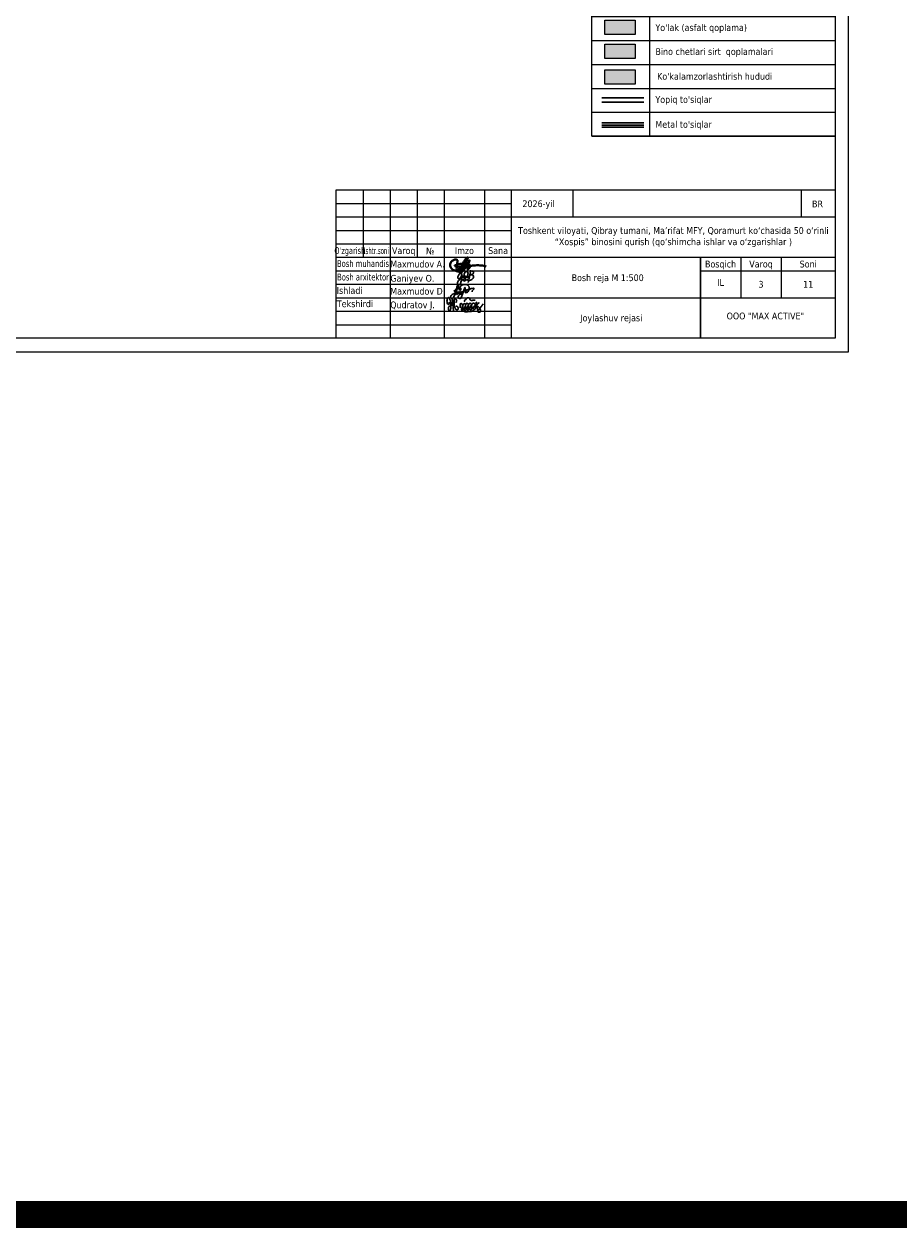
# Model space of a CAD drawing. Header units: millimetres. Extents: x 767170 to 66149698, y -983507 to 2493658.
# Tile 41 of 226: x 2092857 to 2255061, y -983507 to -760279. Entities that reach past the tile are written whole.
import ezdxf
from ezdxf.enums import TextEntityAlignment as Align

# ---------------------------------------------------------------- set-up
doc = ezdxf.new("R2010")
doc.units = ezdxf.units.MM
doc.layers.add('GLUXOY OG', color=7, linetype='Continuous')
doc.layers.add('METALL OG', color=7, linetype='Continuous')
doc.styles.add('COMPLEX', font='tahoma.ttf')
doc.styles.get("Standard").update_dxf_attribs({"font": 'isocpeui.ttf'})
doc.linetypes.add('FENCELINE1', pattern='A,6.35,-2.54,[133,ltypeshp.shx,S=2.54,R=0,X=-2.54,Y=0],-2.54,25.4', length=36.83)
doc.linetypes.add('ОГРАДА_ГЛИН', pattern='A,4,["|",Standard,S=0.8,R=0,X=0,Y=-0.8],0.5,["|",Standard,S=0.8,R=0,X=0,Y=-0.8],3.5', length=8)

# ---------------------------------------------------------------- blocks, each defined once
blk = doc.blocks.new('A$C77aec0c1')
at = {"color": 184, "lineweight": 30}
for points in [[(-78.4, 25.2), (-78.4, 19.8), (-80.1, 15.4), (-82.7, 15.2), (-85.9, 18.3), (-87.6, 24.6), (-87.6, 33.5), (-85.8, 41.5), (-83.2, 44.9), (-79.5, 45.3), (-74.8, 37.3), (-71.4, 24), (-70.3, 12.8), (-70.6, 1.9), (-72.5, -8.2), (-74.5, -11.9), (-76.7, -12.4), (-79.3, -9.8), (-81.1, -2.5), (-80.5, 2.8), (-78.6, 6.3), (-76.3, 8.1), (-74.2, 8.6)], [(-70.3, 8.8), (-64.2, 15.4), (-63.4, 26), (-64.7, 36.5), (-65.8, 41.1), (-66, 40.4), (-65.4, 38.6), (-63.9, 30.6), (-63.4, 26), (-62.4, 17.4), (-61.3, 7.7), (-60.5, -1.3), (-59.7, -9.1), (-59.2, -11.6), (-59.5, -10.3), (-59.8, -8.8), (-61, 4.4), (-61.6, 9.7), (-62.2, 15.2), (-62.4, 16.8), (-60.5, 15), (-58.2, 15.7), (-56.6, 21.2), (-56.7, 31.2), (-55.8, 37.1), (-53.2, 40), (-50, 39.7), (-45.9, 34.7), (-45.4, 29.7), (-46.3, 25.7), (-48.8, 25), (-50.3, 25.3)], [(-56.6, 20.3), (-55.7, 12.4), (-53.4, 2), (-50.9, -4.5), (-47.7, -7.4), (-43.4, -8.2), (-40.2, -6.5), (-38.7, -1.4), (-39.6, 2.9), (-41.5, 6), (-44.2, 7.7), (-47, 7.2), (-47.6, 5.7)], [(-30.4, 1), (-29.8, 17.4), (-28.4, 20.1), (-25.6, 19.9), (-20.5, 13.6), (-18.9, 4.6), (-17.5, -7.1), (-18.5, -11.1), (-21.9, -11.5), (-24, -7.9), (-23.3, -0.6), (-20.4, 7.3), (-17, 14), (-13.9, 18.7), (-9.6, 18.3), (-6.3, 10.9), (-5, -2.4), (-5, -8.8), (-9, -10.1), (-12.3, -6.5), (-11.2, 0.2), (-8.3, 6.3), (-6.9, 12.8), (-4.7, 17.9), (-0.2, 20.5), (4.2, 17.9), (6, 9.7), (7.1, 1), (7.6, -6.8), (4.7, -8.8), (0.1, -8.1), (-0.1, -1.4), (3.2, 6.9), (7.8, 15.8), (10.6, 19.9), (16, 19.6), (19.3, 13.2), (20.4, 0.9), (19.5, -6.1), (16.8, -9.2), (13.6, -8.5), (11.7, -1), (15.1, 6.9), (19.9, 14.2), (24.4, 19.9), (31, 21.1), (35, 14.6), (36.2, 0.9), (34.1, -5.6), (29.3, -6.4), (26.9, -3.5), (30.5, 6.3), (35.4, 12.4), (39.7, 19.3), (40.4, 25.2), (40.7, 24.3), (43.9, -4.9), (43.8, -3.9), (42.9, 9.7), (43.1, 12.5), (45.5, 16.5), (50.4, 21.1), (52.2, 22.2), (51.2, 21.8)], [(-10.4, 26.1), (-11.3, 30.7), (-5.9, 37.4), (1.2, 43.5), (6.2, 44.3), (10.3, 42.2), (12.4, 38), (15, 34.5), (18.4, 33), (24.9, 33.5), (29.4, 34.6), (33.6, 34.4), (35.1, 34)], [(42.9, 10.8), (45.1, 7.7), (48.3, 5.7), (51.7, 3.7), (54.9, -0.4), (57.8, -5.8), (58.9, -10.7), (58.5, -15.5), (56.8, -17.9), (52, -18.5), (48.4, -18.1), (46.1, -15.6), (45.8, -12.6), (48.1, -9.4), (51.1, -6.3), (54.5, -2.6), (57.9, 1), (62.2, 6.3), (66.5, 12.8), (69.8, 17.8)], [(-11.8, -17.3), (-2.7, -17.5), (7.9, -15.9), (17.6, -14.8), (25.1, -13.1), (30.9, -13.1)]]:
    blk.add_spline(points, degree=3, dxfattribs=at)
blk = doc.blocks.new('Odil Ganiyev')
at = {"color": 184, "lineweight": 30}
for points in [[(278218, -189288), (278220, -189298), (278251, -189229), (278258, -189294), (278315, -189206), (278295, -189231), (278320, -189288), (278380, -189198), (278355, -189239), (278384, -189286), (278449, -189192), (278428, -189223), (278438, -189281), (278515, -189197), (278494, -189208), (278505, -189282), (278604, -188932), (278563, -189514)], [(278174, -189155), (278173, -189633), (278135, -189699), (278036, -189702), (278008, -189605), (278074, -189469), (278128, -189405), (278218, -189288)], [(278009, -189095), (278081, -189029), (278139, -189055), (278204, -188993)], [(278213, -189509), (278316, -189388), (278340, -189483), (278421, -189425), (278521, -189382)]]:
    blk.add_spline(points, degree=3, dxfattribs=at)
for points, knots in [([(278604, -188939), (278630, -188908), (278658, -188890), (278746, -188897), (278776, -188980), (278743, -189054), (278691, -189101), (278617, -189118)], [0, 0, 0, 0, 59.301687, 137.83445, 232.671471, 306.955654, 371.443461, 371.443461, 371.443461, 371.443461]), ([(278093, -189111), (278063, -189124), (277979, -189180), (277976, -189469), (278121, -189357), (278159, -189260), (278167, -189222)], [0, 0, 0, 0, 84.01965, 319.3343, 434.006974, 519.963926, 519.963926, 519.963926, 519.963926]), ([(278167, -189222), (278181, -189151), (278171, -189084), (278111, -189103), (278093, -189111)], [526.826092, 526.826092, 526.826092, 526.826092, 665.559085, 706.396126, 706.396126, 706.396126, 706.396126]), ([(278396, -189316), (278466, -189243), (278495, -189145), (278487, -189009), (278378, -188944), (278332, -188998), (278319, -189020), (278305, -189050), (278280, -189134), (278300, -189288), (278388, -189386)], [0, 0, 0, 0, 210.331661, 341.544209, 437.993539, 521.209993, 521.209993, 521.209993, 602.643394, 823.015149, 823.015149, 823.015149, 823.015149]), ([(278617, -189118), (278680, -189058), (278780, -189127), (278817, -189262), (278675, -189400), (278595, -189412), (278531, -189410)], [498.211239, 498.211239, 498.211239, 498.211239, 560.962433, 628.560844, 789.184895, 992.203079, 992.203079, 992.203079, 992.203079])]:
    blk.add_open_spline(points, degree=3, knots=knots, dxfattribs=at)
blk = doc.blocks.new('A$C919267a4')
at = {"color": 184, "lineweight": 30}
for points in [[(-21.3, -6.1), (-26.6, -9.2), (-30, -12.6), (-31.7, -15.6), (-31.7, -17.4), (-30.8, -19.7), (-28.5, -22.1), (-26.4, -22.8), (-24.1, -22.1), (-22.8, -19.9), (-19.7, -13.8), (-13.8, 4.3), (-12.2, 9.7), (-8.9, 21.2), (-7.7, 23.3), (-6.4, 23.3), (-5.9, 20.4), (-14, 7.1), (-17.1, 3.7), (-18.8, 2.2), (-19.6, 2.2), (-19.6, 3.6), (-18.9, 3.6)], [(-14.8, -1.9), (-15, -1.4), (-15.4, -1.7), (-17.2, -7.9), (-16.8, -9.1), (-16.1, -9.5), (-13.5, -8.6), (-8.6, -0.6), (-8.6, 0.1), (-9.3, 0.3), (-9.8, -0.4), (-11.7, -5), (-11.7, -6.7), (-10, -8.1), (-5.8, -5), (-3.6, -1.3), (-3.6, 0), (-4, 0.5), (-4.7, -0.3), (-6.8, -4.2), (-6.8, -5.9), (-5.1, -5.9), (-2, -4.1), (0.1, -0.2), (0.1, 0), (-0.4, -1), (-1.5, -4.2), (2.8, -1.7), (3.5, 0), (3.4, 0), (3, -1.5), (3, -3.7), (11.1, 1.3), (13.9, 4.6), (16.5, 11), (17.2, 13.2), (16.1, 13.9), (14.7, 12.8), (12.1, 5.4), (8.5, -4.7), (4.2, -16.8), (1.8, -21), (-1.5, -22.6), (-6.9, -17.1), (-5.8, -13.2), (5.3, -6.4)], [(0.5, 7.1), (-0.3, 5.9), (0, 4.7), (2.3, 7.9), (-0.4, 13.3), (-10.2, 8.1), (-13.5, -1.1), (-14, -3.1), (-9.4, -6.1), (-3, -4.9), (17.5, 3.9), (36.4, 10.4), (43.8, 11.6), (45.2, 11.6), (41, 4.4), (39.6, 1.8), (39.6, -0.3)], [(17.9, 0.1), (19.5, 1.2), (19.5, -2.1), (22.2, -2.8), (26.1, 1), (28.7, 4.6), (25.6, 22), (16.9, 24), (8.4, 22.4), (-1.3, 15.8), (-3.7, 9.3), (-2.3, 4.9)], [(21.3, 8.5), (16.2, -4.1)]]:
    blk.add_spline(points, degree=3, dxfattribs=at)
blk = doc.blocks.new('A$Cd6f3408b')
at = {"color": 184, "lineweight": 40}
blk.add_spline([(616, 1465), (-947, -417), (-1252, -652), (-1377, -542), (-1370, -167), (-1260, 887), (-1268, 1192), (-1502, 1340), (-2010, 1192), (-2432, 864), (-2581, 457), (-2487, -160), (-2081, -581), (-1401, -855), (-979, -910), (-832, -860), (-636, -625), (-174, 654), (-43, 953), (324, 1461), (624, 1721), (355, 828), (-49, -105), (-207, -514), (-231, -808), (185, -251), (607, 468), (822, 863), (987, 1193), (892, 951), (736, 416), (641, 15), (607, -367), (663, -542), (819, -380), (1064, -55), (1091, 186), (911, 407), (586, 553), (127, 566), (-409, 538), (-1030, 443), (-1618, 290), (-1743, 217), (-1505, 24), (-1171, -9), (1352, 162), (2050, 232), (3192, 214), (4089, 40)], degree=3, dxfattribs=at)
blk = doc.blocks.new('A$C5df6ade7')
at = {"color": 0, "linetype": 'Continuous', "lineweight": -2}
for p, q in [((-87500, 27500), (-87500, 15000)), ((-82500, 27500), (-82500, 0)), ((-77500, 27500), (-77500, 15000)), ((-72500, 27500), (-72500, 0)), ((-65000, 27500), (-65000, 0)), ((-60000, 0), (-60000, 27495)), ((-92500, 25000), (-60000, 25000)), ((-92500, 22500), (-60000, 22500)), ((-60000, 22500), (0, 22500)), ((-92500, 20000), (-60000, 20000)), ((-92500, 17500), (-60000, 17500)), ((-92500, 15000), (0, 15000)), ((-25000, 0), (-25000, 15000)), ((-25000, 15000), (-25000, 0)), ((-17500, 15000), (-17500, 7500)), ((-10000, 15000), (-10000, 7500)), ((-92500, 12500), (-60000, 12500)), ((-25000, 12500), (0, 12500)), ((-92500, 10000), (-60000, 10000)), ((-92500, 7500), (-60000, 7500)), ((-60000, 7500), (0, 7500)), ((-92500, 5000), (-60000, 5000)), ((-92500, 2500), (-60000, 2500))]:
    blk.add_line(p, q, dxfattribs=at)
for points in [[(-92500, 27500), (0, 27500), (0, 0), (-92500, 0)], [(0, 0), (-92500, 0), (-92500, 27500), (0, 27500)]]:
    blk.add_lwpolyline(points, close=True, dxfattribs=at)
for points in [[(-48653, 27500), (-48653, 22500)], [(-6295, 27500), (-6295, 22500)]]:
    blk.add_lwpolyline(points)
blk.add_blockref('A$Cd6f3408b', (-68783, 13274))
at = {"xscale": 3.545208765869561, "yscale": 3.545208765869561, "zscale": 3.545208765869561, "rotation": 351.5695638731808}
blk.add_blockref('Odil Ganiyev', (-946426, 819754), dxfattribs=at)
for name, p, xscale, yscale, zscale in [('A$C919267a4', (-69537, 8612), 56.20031943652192, 56.20031943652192, 56.20031943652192), ('A$C77aec0c1', (-68252, 5613), 42.46449330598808, 42.46449330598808, 42.46449330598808)]:
    blk.add_blockref(name, p, dxfattribs=dict(xscale=xscale, yscale=yscale, zscale=zscale))
at = {"color": 0, "linetype": 'Continuous', "lineweight": -2, "style": 'COMPLEX'}
for s, p in [('2026-yil', (-55002, 24942)), ('BR', (-3274, 24900)), ('Varoq', (-80000, 16250)), ('№', (-75104, 16175)), ('Imzo', (-68750, 16250)), ('Sana', (-62500, 16250)), ('Bosqich', (-21250, 13750)), ('Varoq', (-13750, 13750)), ('Soni', (-5000, 13750)), ('Bosh reja М 1:500', (-42178, 11217)), ('Ishladi', (-90025, 8851)), ('IL', (-21250, 10326)), ('11', (-5000, 10000)), ('Tekshirdi', (-89033, 6386)), ('ООО "MAX ACTIVE"', (-12934, 4130))]:
    blk.add_text(s, height=1250, dxfattribs=at).set_placement(p, align=Align.MIDDLE_CENTER)
for s, width, p in [("O'zgarish", 0.75, (-90000, 16250)), ('Bosh muhandis', 0.85, (-87543, 13845)), ('Bosh arxitektor', 0.85, (-87539, 11336))]:
    blk.add_text(s, height=1250, dxfattribs=dict(at, width=width)).set_placement(p, align=Align.MIDDLE_CENTER)
at = {"color": 0, "linetype": 'Continuous', "lineweight": -2, "style": 'COMPLEX', "width": 0.648216}
blk.add_text('Ishtr.soni', height=1250, dxfattribs=at).set_placement((-87373, 15605), (-82748, 15605), align=Align.FIT)
at = {"color": 0, "linetype": 'Continuous', "lineweight": -2, "style": 'COMPLEX'}
for s, p in [('Maxmudov A.', (-82497, 13118)), ('Ganiyev O.', (-82453, 10489)), ('Maxmudov D.', (-82497, 8089)), ('Qudratov J.', (-82497, 5562))]:
    blk.add_text(s, height=1250, dxfattribs=at).set_placement(p)
at = {"insert": (-30000, 18750), "char_height": 1250, "width": 60000, "attachment_point": 5, "style": 'COMPLEX'}
blk.add_mtext('Toshkent viloyati, Qibray tumani, Ma’rifat MFY, Qoramurt ko‘chasida 50 o‘rinli “Xospis” binosini qurish (qo‘shimcha ishlar va o‘zgarishlar )', dxfattribs=at)
blk = doc.blocks.new('A11111111111')
blk.add_lwpolyline([(-186450, -2503181), (654550, -2503181), (654550, -1909181), (-186450, -1909181)], close=True)
for points in [[(649550, -2498181), (-166450, -2498181), (-166450, -1914181), (649550, -1914181), (649550, -2498181)], [(654550, -2498181), (654550, -1914181)]]:
    blk.add_lwpolyline(points)
at = {"xscale": 2.00000000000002, "yscale": 2.00000000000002, "zscale": 2.00000000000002}
blk.add_blockref('A$C5df6ade7', (649552, -2498181), dxfattribs=at)
blk = doc.blocks.new('A$C74aa82d5')
at = {"lineweight": 13}
h = blk.add_hatch(color=1, dxfattribs=at)
h.dxf.hatch_style = 1
h.paths.add_polyline_path([(-42667, 30095), (-42667, 27441), (-37025, 27441), (-37025, 30095)])
at = {"true_color": 0xc4c4c4}
h = blk.add_hatch(color=9, dxfattribs=at)
h.dxf.hatch_style = 1
h.paths.add_polyline_path([(-37033, 25752), (-42675, 25752), (-42675, 23098), (-37033, 23098)])
h = blk.add_hatch()
h.set_pattern_fill('ANSI34', color=4, scale=15)
h.set_pattern_definition([(45, (433302.3, 124215.54), (-202.05576, 202.05576), []), (45, (433369.64, 124215.54), (-202.05576, 202.05576), []), (45, (433437, 124215.54), (-202.05576, 202.05576), []), (45, (433504.35, 124215.54), (-202.05576, 202.05576), [])])
h.paths.add_polyline_path([(-37033, 25752), (-42675, 25752), (-42675, 23098), (-37033, 23098)])
at = {"true_color": 0x939598}
h = blk.add_hatch(color=252, dxfattribs=at)
h.dxf.hatch_style = 1
h.paths.add_polyline_path([(-42722, 18887), (-37080, 18887), (-37080, 21541), (-42722, 21541)])
at = {"true_color": 0xb1ab95}
h = blk.add_hatch(color=253, dxfattribs=at)
h.dxf.hatch_style = 1
h.paths.add_polyline_path([(-42722, 14439), (-37080, 14439), (-37080, 17093), (-42722, 17093)])
at = {"true_color": 0x7abf6e}
h = blk.add_hatch(color=83, dxfattribs=at)
h.dxf.hatch_style = 1
h.paths.add_polyline_path([(-42722, 12322), (-37080, 12322), (-37080, 9667), (-42722, 9667)])
at = {"linetype": 'ByBlock', "lineweight": 13, "ltscale": 12}
for p, q in [((-45097, 31128), (0, 31128)), ((-34415, 31128), (-34415, 0)), ((-45097, 26680), (0, 26680)), ((-45097, 22233), (0, 22233)), ((-45097, 17785), (0, 17785)), ((-45097, 17785), (0, 17785)), ((-45097, 13338), (0, 13338)), ((-45097, 8895), (0, 8895)), ((-45097, 4453), (0, 4453)), ((-45097, 0), (0, 0))]:
    blk.add_line(p, q, dxfattribs=at)
at = {"lineweight": 13, "ltscale": 500}
blk.add_lwpolyline([(-45097, 0), (-45097, 35585), (0, 35585), (0, 0)], close=True, dxfattribs=at)
at = {"ltscale": 500}
for points in [[(-42667, 30095), (-37025, 30095), (-37025, 27441), (-42667, 27441)], [(-42667, 30095), (-42667, 27441), (-37025, 27441), (-37025, 30095), (-42667, 30095)], [(-42722, 21541), (-37080, 21541), (-37080, 18887), (-42722, 18887)], [(-42722, 17093), (-37080, 17093), (-37080, 14439), (-42722, 14439)], [(-42722, 12322), (-37080, 12322), (-37080, 9667), (-42722, 9667)]]:
    blk.add_lwpolyline(points, close=True, dxfattribs=at)
at = {"color": 0, "ltscale": 500}
blk.add_lwpolyline([(-42675, 25752), (-37033, 25752), (-37033, 23098), (-42675, 23098)], close=True, dxfattribs=at)
at = {"layer": 'GLUXOY OG', "color": 186, "linetype": 'ОГРАДА_ГЛИН', "lineweight": 30, "ltscale": 800}
for p, q in [((-43288, 7144), (-35490, 7144)), ((-35490, 6344), (-43288, 6344))]:
    blk.add_line(p, q, dxfattribs=at)
at = {"layer": 'METALL OG', "color": 5, "lineweight": 30, "ltscale": 120}
for p, q in [((-35472, 2497), (-43288, 2497)), ((-35472, 1697), (-43288, 1697))]:
    blk.add_line(p, q, dxfattribs=at)
at = {"layer": 'METALL OG', "color": 5, "linetype": 'FENCELINE1', "lineweight": 30, "ltscale": 120}
blk.add_line((-35472, 2097), (-43288, 2097), dxfattribs=at)
at = {"color": 1, "linetype": 'ByBlock', "style": 'COMPLEX'}
blk.add_text('Shartli belgilar', height=1870.81, dxfattribs=at).set_placement((-40049, 32546))
at = {"lineweight": 20, "style": 'COMPLEX'}
for s, p in [('Bino va inshootlar', (-33208, 28075)), ("Yong'inga qarshi suv zahirasi", (-33208, 23632)), ("Yo'lak (asfalt qoplama)", (-33335, 19543)), ('Bino chetlari sirt  qoplamalari ', (-33335, 15095)), ("Ko'kalamzorlashtirish hududi", (-33014, 10498)), ("Yopiq to'siqlar", (-33335, 6200)), ("Metal to'siqlar", (-33335, 1588))]:
    blk.add_text(s, height=1250, dxfattribs=at).set_placement(p)

msp = doc.modelspace()

# ---------------------------------------------------------------- linework, layer by layer
at = {"color": 5, "const_width": 5000}
msp.add_lwpolyline([(769670.35, -316390.45), (6017589.4, -316390.45), (6017589.4, -981006.92), (769670.35, -981006.92)], close=True, dxfattribs=at)

# ---------------------------------------------------------------- block references
at = {"xscale": 0.5, "yscale": 0.5, "zscale": 0.5}
msp.add_blockref('A11111111111', (1918466.82, 430560), dxfattribs=at)
msp.add_blockref('A$C74aa82d5', (2243242.9, -781093.23))

# ---------------------------------------------------------------- texts
at = {"color": 0, "linetype": 'Continuous', "lineweight": -2, "style": 'COMPLEX'}
msp.add_text('3', height=1250, dxfattribs=at).set_placement((2229492.9, -808530.62), align=Align.MIDDLE_CENTER)
at = {"lineweight": 20, "style": 'COMPLEX'}
msp.add_text('Joylashuv rejasi', height=1250, dxfattribs=at).set_placement((2201728.8, -814917.56), align=Align.MIDDLE)

doc.saveas('drawing.dxf')
